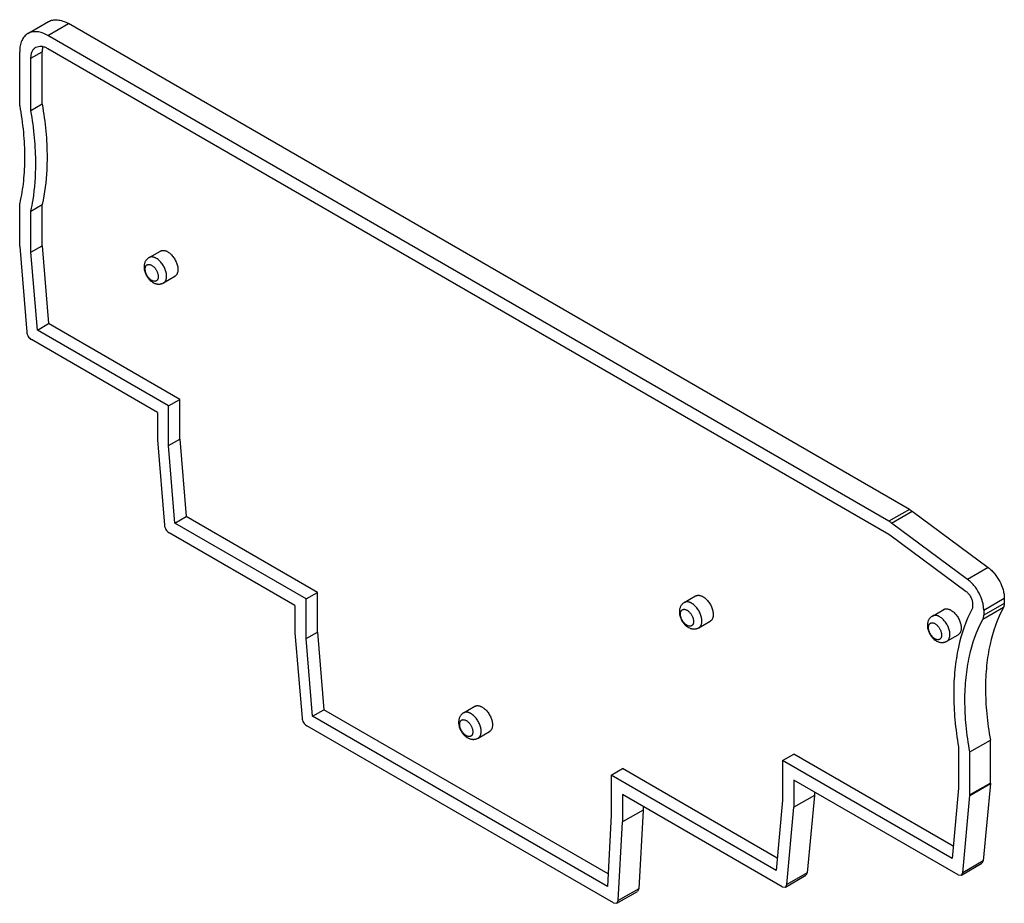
# Model space of a CAD drawing. Header units: millimetres. Extents: x 11 to 85.4, y 34 to 100.7.
import ezdxf

# ---------------------------------------------------------------- set-up
doc = ezdxf.new("R2010")
doc.units = ezdxf.units.MM
doc.header["$LTSCALE"] = 8.752749
doc.layers.get('0').update_dxf_attribs({"linetype": 'CONTINUOUS'})

msp = doc.modelspace()

# ---------------------------------------------------------------- linework, layer by layer
at = {"color": 7}
for p, q in [((11.636, 99.634), (13.191, 100.532)), ((13.136, 99.486), (14.691, 100.384)), ((78.232, 63.699), (14.691, 100.384)), ((76.677, 62.801), (13.136, 99.486)), ((11.014, 94.178), (11.014, 98.261)), ((11.863, 97.771), (12.711, 98.261)), ((12.711, 94.29), (12.711, 98.261)), ((13.136, 98.506), (76.677, 61.821)), ((11.863, 93.801), (11.863, 97.771)), ((12.711, 94.29), (11.863, 93.801)), ((11.014, 83.584), (11.014, 86.83)), ((11.863, 86.228), (12.711, 86.718)), ((12.711, 83.613), (12.711, 86.718)), ((11.863, 83.123), (11.863, 86.228)), ((11.016, 83.543), (11.55, 77.09)), ((11.863, 83.123), (12.711, 83.613)), ((12.711, 83.613), (13.198, 77.731)), ((12.349, 77.241), (11.863, 83.123)), ((20.786, 82.713), (21.642, 83.207)), ((21.886, 80.808), (22.742, 81.302)), ((12.349, 77.241), (13.198, 77.731)), ((23.111, 72.008), (13.198, 77.731)), ((22.262, 71.518), (12.349, 77.241)), ((21.414, 71.028), (11.901, 76.52)), ((22.262, 71.518), (23.111, 72.008)), ((22.262, 68.525), (22.262, 71.518)), ((23.111, 69.015), (23.111, 72.008)), ((21.414, 71.028), (21.414, 68.966)), ((21.414, 68.966), (21.947, 62.514)), ((22.262, 68.525), (23.111, 69.015)), ((22.747, 62.665), (22.262, 68.525)), ((23.111, 69.015), (23.595, 63.155)), ((78.232, 63.699), (76.677, 62.801)), ((76.873, 62.672), (78.429, 63.57)), ((78.429, 63.57), (84.185, 59.313)), ((22.747, 62.665), (23.595, 63.155)), ((32.66, 56.942), (22.747, 62.665)), ((33.508, 57.431), (23.595, 63.155)), ((82.629, 58.414), (76.873, 62.672)), ((31.811, 56.452), (22.299, 61.943)), ((76.755, 61.769), (82.511, 57.512)), ((84.185, 59.313), (82.629, 58.414)), ((32.66, 56.942), (33.508, 57.431)), ((33.508, 54.439), (33.508, 57.431)), ((32.66, 53.949), (32.66, 56.942)), ((61.228, 56.67), (62.083, 57.164)), ((82.998, 56.584), (82.998, 56.233)), ((83.847, 56.095), (85.402, 56.993)), ((85.402, 56.605), (83.847, 55.707)), ((85.402, 56.993), (85.402, 56.605)), ((31.811, 56.452), (31.811, 54.39)), ((79.966, 55.65), (80.822, 56.144)), ((85.333, 56.293), (83.778, 55.395)), ((83.847, 56.095), (83.847, 55.707)), ((62.328, 54.765), (63.183, 55.259)), ((31.811, 54.39), (32.345, 47.938)), ((32.66, 53.949), (33.508, 54.439)), ((33.508, 54.439), (33.993, 48.578)), ((33.145, 48.088), (32.66, 53.949)), ((81.066, 53.745), (81.922, 54.239)), ((33.145, 48.088), (33.993, 48.578)), ((55.468, 36.18), (33.993, 48.578)), ((44.548, 48.337), (45.404, 48.831)), ((55.416, 35.23), (33.145, 48.088)), ((55.882, 33.982), (32.697, 47.367)), ((45.648, 46.432), (46.504, 46.926)), ((82.796, 45.388), (84.352, 46.286)), ((84.352, 43.04), (84.352, 46.286)), ((81.947, 45.765), (81.947, 42.661)), ((82.796, 42.142), (82.796, 45.388)), ((68.649, 44.737), (69.497, 45.227)), ((81.461, 37.34), (68.649, 44.737)), ((68.649, 44.737), (68.649, 41.745)), ((81.546, 38.271), (69.497, 45.227)), ((55.712, 43.633), (56.56, 44.123)), ((68.249, 37.374), (56.56, 44.123)), ((68.164, 36.444), (55.712, 43.633)), ((55.712, 43.633), (55.712, 40.622)), ((81.909, 36.102), (69.497, 43.267)), ((69.497, 43.267), (69.497, 41.206)), ((81.947, 42.661), (81.461, 37.34)), ((82.794, 42.102), (84.35, 43)), ((84.352, 43.04), (82.796, 42.142)), ((84.35, 43), (83.816, 37.164)), ((68.612, 35.205), (56.56, 42.163)), ((56.56, 42.163), (56.56, 40.102)), ((68.649, 41.745), (68.164, 36.444)), ((71.053, 42.104), (69.497, 41.206)), ((71.053, 42.104), (70.519, 36.268)), ((71.053, 42.369), (71.053, 42.104)), ((82.261, 36.266), (82.794, 42.102)), ((58.116, 41), (56.56, 40.102)), ((58.116, 41), (57.791, 35.059)), ((58.116, 41.265), (58.116, 41)), ((68.964, 35.37), (69.497, 41.206)), ((55.712, 40.622), (55.416, 35.23)), ((56.235, 34.161), (56.56, 40.102)), ((82.159, 36.077), (83.715, 36.975)), ((83.816, 37.164), (82.261, 36.266)), ((83.816, 37.164), (83.714, 36.975)), ((68.862, 35.181), (70.418, 36.079)), ((70.519, 36.268), (68.964, 35.37)), ((70.519, 36.268), (70.417, 36.079)), ((81.909, 36.102), (82.159, 36.077)), ((82.159, 36.077), (82.261, 36.266)), ((57.791, 35.059), (56.235, 34.161)), ((57.791, 35.059), (57.688, 34.855)), ((68.612, 35.205), (68.862, 35.181)), ((68.862, 35.181), (68.964, 35.37)), ((56.132, 33.957), (57.688, 34.855)), ((55.882, 33.982), (56.132, 33.957)), ((56.132, 33.957), (56.235, 34.161))]:
    msp.add_line(p, q, dxfattribs=at)
for points, knots in [([(13.191, 100.532), (13.29, 100.59), (13.518, 100.672), (13.895, 100.682), (14.298, 100.584), (14.56, 100.46), (14.691, 100.384)], [0, 0, 0, 0, 0.217784, 0.450912, 0.710298, 1, 1, 1, 1]), ([(13.136, 99.486), (13.004, 99.562), (12.742, 99.686), (12.34, 99.783), (11.962, 99.774), (11.735, 99.691), (11.636, 99.634)], [0, 0, 0, 0, 0.289702, 0.549088, 0.782216, 1, 1, 1, 1]), ([(11.636, 99.634), (11.537, 99.577), (11.352, 99.421), (11.154, 99.099), (11.037, 98.702), (11.014, 98.413), (11.014, 98.261)], [0, 0, 0, 0, 0.217783, 0.45091, 0.710297, 1, 1, 1, 1]), ([(11.863, 97.771), (11.863, 97.862), (11.877, 98.036), (11.947, 98.274), (12.065, 98.467), (12.176, 98.561), (12.236, 98.595)], [0, 0, 0, 0, 0.289703, 0.54909, 0.782217, 1, 1, 1, 1]), ([(12.236, 98.595), (12.295, 98.629), (12.432, 98.679), (12.658, 98.685), (12.9, 98.626), (13.057, 98.551), (13.136, 98.506)], [0, 0, 0, 0, 0.217784, 0.450912, 0.710298, 1, 1, 1, 1]), ([(12.759, 98.633), (12.751, 98.605), (12.722, 98.483), (12.711, 98.357), (12.711, 98.261)], [0, 0, 0, 0, 0.23622, 1, 1, 1, 1]), ([(11.014, 94.178), (11.134, 93.521), (11.317, 92.229), (11.415, 90.327), (11.328, 88.528), (11.141, 87.378), (11.014, 86.83)], [0, 0, 0, 0, 0.270928, 0.528588, 0.771786, 1, 1, 1, 1]), ([(12.232, 89.801), (12.232, 90.455), (12.166, 91.795), (11.983, 93.125), (11.863, 93.801)], [0, 0, 0, 0, 0.487707, 1, 1, 1, 1]), ([(12.711, 94.29), (12.831, 93.614), (13.014, 92.285), (13.081, 90.944), (13.081, 90.291)], [0, 0, 0, 0, 0.512293, 1, 1, 1, 1]), ([(13.081, 90.291), (13.081, 89.977), (13.052, 88.779), (12.904, 87.582), (12.711, 86.718)], [0, 0, 0, 0, 0.261667, 1, 1, 1, 1]), ([(11.863, 86.228), (11.925, 86.507), (12.149, 87.685), (12.232, 88.888), (12.232, 89.801)], [0, 0, 0, 0, 0.238659, 1, 1, 1, 1]), ([(11.014, 83.584), (11.014, 83.581), (11.015, 83.567), (11.015, 83.553), (11.016, 83.543)], [0, 0, 0, 0, 0.245562, 1, 1, 1, 1]), ([(20.786, 82.713), (20.756, 82.696), (20.697, 82.656), (20.62, 82.585), (20.554, 82.503), (20.501, 82.412), (20.46, 82.316), (20.432, 82.215), (20.415, 82.111), (20.412, 82.041), (20.412, 82.006)], [0, 0, 0, 0, 0.125338, 0.250516, 0.375427, 0.500042, 0.624473, 0.748992, 0.874004, 1, 1, 1, 1]), ([(22.114, 81.312), (22.114, 81.357), (22.108, 81.452), (22.082, 81.595), (22.041, 81.741), (21.984, 81.888), (21.914, 82.032), (21.832, 82.171), (21.738, 82.301), (21.637, 82.419), (21.529, 82.523), (21.416, 82.611), (21.319, 82.67), (21.242, 82.707), (21.168, 82.737), (21.094, 82.756), (21.021, 82.765), (20.97, 82.765), (20.92, 82.761), (20.873, 82.751), (20.828, 82.735), (20.799, 82.721), (20.786, 82.713)], [0, 0, 0, 0, 0.062378, 0.128709, 0.198295, 0.270265, 0.343634, 0.417359, 0.490376, 0.561655, 0.630245, 0.695327, 0.756268, 0.785076, 0.812738, 0.864634, 0.889018, 0.912465, 0.935108, 0.957111, 0.97867, 1, 1, 1, 1]), ([(21.642, 83.207), (21.655, 83.215), (21.683, 83.229), (21.728, 83.245), (21.776, 83.255), (21.825, 83.26), (21.877, 83.259), (21.95, 83.25), (22.024, 83.231), (22.097, 83.201), (22.175, 83.164), (22.272, 83.105), (22.384, 83.017), (22.492, 82.913), (22.594, 82.795), (22.687, 82.665), (22.77, 82.527), (22.84, 82.382), (22.896, 82.235), (22.938, 82.089), (22.963, 81.946), (22.969, 81.851), (22.969, 81.806)], [0, 0, 0, 0, 0.02133, 0.042889, 0.064892, 0.087535, 0.110982, 0.135366, 0.187262, 0.214924, 0.243732, 0.304673, 0.369755, 0.438345, 0.509624, 0.582641, 0.656365, 0.729735, 0.801704, 0.87129, 0.937621, 1, 1, 1, 1]), ([(20.412, 82.006), (20.412, 81.96), (20.418, 81.866), (20.443, 81.727), (20.484, 81.589), (20.539, 81.455), (20.608, 81.325), (20.688, 81.202), (20.779, 81.089), (20.879, 80.987), (20.988, 80.898), (21.105, 80.823), (21.209, 80.775), (21.295, 80.746), (21.361, 80.73), (21.428, 80.718), (21.495, 80.713), (21.563, 80.713), (21.63, 80.719), (21.697, 80.732), (21.762, 80.751), (21.826, 80.776), (21.866, 80.797), (21.886, 80.808)], [0, 0, 0, 0, 0.061756, 0.124646, 0.18866, 0.253573, 0.318958, 0.384295, 0.44907, 0.51289, 0.575562, 0.637135, 0.697873, 0.728066, 0.758198, 0.788307, 0.818429, 0.848583, 0.878785, 0.909038, 0.939333, 0.969646, 1, 1, 1, 1]), ([(20.495, 81.847), (20.495, 81.865), (20.496, 81.9), (20.503, 81.952), (20.515, 82), (20.531, 82.043), (20.552, 82.082), (20.577, 82.116), (20.606, 82.145), (20.628, 82.16), (20.64, 82.167)], [0, 0, 0, 0, 0.148573, 0.289509, 0.422725, 0.548639, 0.668, 0.781938, 0.891987, 1, 1, 1, 1]), ([(21.34, 80.955), (21.331, 80.95), (21.313, 80.941), (21.284, 80.931), (21.254, 80.924), (21.211, 80.92), (21.154, 80.925), (21.083, 80.943), (21.011, 80.975), (20.938, 81.02), (20.867, 81.076), (20.798, 81.142), (20.733, 81.217), (20.674, 81.3), (20.622, 81.388), (20.577, 81.48), (20.541, 81.573), (20.515, 81.666), (20.498, 81.758), (20.495, 81.817), (20.495, 81.847)], [0, 0, 0, 0, 0.021332, 0.042893, 0.064898, 0.087543, 0.135319, 0.18722, 0.243657, 0.304605, 0.369693, 0.43829, 0.509576, 0.5826, 0.656332, 0.729709, 0.801685, 0.871277, 0.937618, 1, 1, 1, 1]), ([(20.64, 82.167), (20.648, 82.172), (20.666, 82.181), (20.695, 82.191), (20.725, 82.197), (20.768, 82.201), (20.825, 82.197), (20.896, 82.178), (20.968, 82.146), (21.041, 82.102), (21.112, 82.046), (21.181, 81.98), (21.246, 81.904), (21.305, 81.822), (21.357, 81.734), (21.402, 81.642), (21.438, 81.548), (21.464, 81.455), (21.481, 81.364), (21.484, 81.304), (21.484, 81.275)], [0, 0, 0, 0, 0.021332, 0.042893, 0.064898, 0.087543, 0.135319, 0.18722, 0.243657, 0.304605, 0.369693, 0.43829, 0.509576, 0.5826, 0.656332, 0.729709, 0.801685, 0.871277, 0.937618, 1, 1, 1, 1]), ([(21.484, 81.275), (21.484, 81.257), (21.483, 81.221), (21.476, 81.17), (21.464, 81.122), (21.448, 81.078), (21.427, 81.039), (21.402, 81.005), (21.373, 80.977), (21.351, 80.961), (21.34, 80.955)], [0, 0, 0, 0, 0.148573, 0.289509, 0.422725, 0.548639, 0.668, 0.781938, 0.891987, 1, 1, 1, 1]), ([(21.886, 80.808), (21.904, 80.819), (21.939, 80.843), (21.984, 80.888), (22.024, 80.941), (22.056, 81.003), (22.082, 81.071), (22.1, 81.146), (22.111, 81.227), (22.114, 81.283), (22.114, 81.312)], [0, 0, 0, 0, 0.108013, 0.218062, 0.332, 0.451358, 0.577279, 0.710494, 0.851411, 1, 1, 1, 1]), ([(22.969, 81.806), (22.969, 81.777), (22.967, 81.721), (22.956, 81.64), (22.938, 81.565), (22.912, 81.497), (22.88, 81.435), (22.84, 81.382), (22.794, 81.337), (22.76, 81.313), (22.742, 81.302)], [0, 0, 0, 0, 0.148589, 0.289506, 0.422721, 0.548642, 0.668, 0.781937, 0.891987, 1, 1, 1, 1]), ([(11.55, 77.09), (11.554, 77.034), (11.581, 76.919), (11.659, 76.76), (11.765, 76.62), (11.855, 76.547), (11.901, 76.52)], [0, 0, 0, 0, 0.243167, 0.505945, 0.765524, 1, 1, 1, 1]), ([(78.232, 63.699), (78.249, 63.69), (78.316, 63.649), (78.381, 63.605), (78.429, 63.57)], [0, 0, 0, 0, 0.24394, 1, 1, 1, 1]), ([(21.947, 62.514), (21.952, 62.458), (21.979, 62.343), (22.056, 62.183), (22.163, 62.044), (22.252, 61.97), (22.299, 61.943)], [0, 0, 0, 0, 0.243167, 0.505945, 0.765524, 1, 1, 1, 1]), ([(76.873, 62.672), (76.857, 62.684), (76.794, 62.729), (76.727, 62.772), (76.677, 62.801)], [0, 0, 0, 0, 0.256051, 1, 1, 1, 1]), ([(76.677, 61.821), (76.683, 61.817), (76.71, 61.801), (76.736, 61.784), (76.755, 61.769)], [0, 0, 0, 0, 0.24394, 1, 1, 1, 1]), ([(84.185, 59.313), (84.271, 59.249), (84.44, 59.105), (84.751, 58.768), (85.074, 58.279), (85.293, 57.739), (85.385, 57.305), (85.402, 57.094), (85.402, 56.993)], [0, 0, 0, 0, 0.119301, 0.245573, 0.50805, 0.766196, 0.887338, 1, 1, 1, 1]), ([(83.847, 56.095), (83.847, 56.196), (83.83, 56.407), (83.737, 56.841), (83.519, 57.381), (83.195, 57.87), (82.884, 58.207), (82.716, 58.351), (82.629, 58.414)], [0, 0, 0, 0, 0.112662, 0.233805, 0.491951, 0.754427, 0.880699, 1, 1, 1, 1]), ([(82.511, 57.512), (82.582, 57.46), (82.714, 57.33), (82.867, 57.099), (82.969, 56.846), (82.998, 56.668), (82.998, 56.584)], [0, 0, 0, 0, 0.245356, 0.508093, 0.766493, 1, 1, 1, 1]), ([(61.228, 56.67), (61.197, 56.653), (61.139, 56.613), (61.062, 56.542), (60.996, 56.46), (60.943, 56.369), (60.902, 56.273), (60.873, 56.172), (60.857, 56.068), (60.853, 55.998), (60.853, 55.963)], [0, 0, 0, 0, 0.125338, 0.250516, 0.375427, 0.500042, 0.624473, 0.748992, 0.874004, 1, 1, 1, 1]), ([(62.556, 55.269), (62.556, 55.314), (62.549, 55.409), (62.524, 55.552), (62.483, 55.698), (62.426, 55.845), (62.356, 55.989), (62.273, 56.128), (62.18, 56.258), (62.078, 56.376), (61.97, 56.48), (61.858, 56.568), (61.761, 56.627), (61.684, 56.664), (61.61, 56.694), (61.536, 56.713), (61.463, 56.722), (61.412, 56.722), (61.362, 56.718), (61.314, 56.708), (61.269, 56.692), (61.241, 56.678), (61.228, 56.67)], [0, 0, 0, 0, 0.062378, 0.128709, 0.198295, 0.270265, 0.343634, 0.417359, 0.490376, 0.561655, 0.630245, 0.695327, 0.756268, 0.785076, 0.812738, 0.864634, 0.889018, 0.912465, 0.935108, 0.957111, 0.97867, 1, 1, 1, 1]), ([(62.083, 57.164), (62.097, 57.172), (62.125, 57.186), (62.17, 57.202), (62.218, 57.212), (62.267, 57.217), (62.319, 57.216), (62.391, 57.207), (62.465, 57.188), (62.539, 57.158), (62.617, 57.121), (62.714, 57.062), (62.826, 56.974), (62.934, 56.87), (63.036, 56.752), (63.129, 56.622), (63.212, 56.484), (63.282, 56.339), (63.338, 56.192), (63.38, 56.046), (63.405, 55.903), (63.411, 55.808), (63.411, 55.763)], [0, 0, 0, 0, 0.02133, 0.042889, 0.064892, 0.087535, 0.110982, 0.135366, 0.187262, 0.214924, 0.243732, 0.304673, 0.369755, 0.438345, 0.509624, 0.582641, 0.656365, 0.729735, 0.801704, 0.87129, 0.937621, 1, 1, 1, 1]), ([(85.402, 56.605), (85.402, 56.575), (85.397, 56.469), (85.37, 56.361), (85.333, 56.293)], [0, 0, 0, 0, 0.274885, 1, 1, 1, 1]), ([(60.853, 55.963), (60.853, 55.917), (60.86, 55.823), (60.885, 55.684), (60.926, 55.546), (60.981, 55.412), (61.049, 55.282), (61.13, 55.159), (61.221, 55.046), (61.321, 54.944), (61.43, 54.855), (61.547, 54.78), (61.651, 54.732), (61.737, 54.703), (61.803, 54.687), (61.869, 54.675), (61.937, 54.67), (62.005, 54.67), (62.072, 54.676), (62.139, 54.689), (62.204, 54.708), (62.268, 54.733), (62.308, 54.754), (62.328, 54.765)], [0, 0, 0, 0, 0.061756, 0.124646, 0.18866, 0.253573, 0.318958, 0.384295, 0.44907, 0.51289, 0.575562, 0.637135, 0.697873, 0.728066, 0.758198, 0.788307, 0.818429, 0.848583, 0.878785, 0.909038, 0.939333, 0.969646, 1, 1, 1, 1]), ([(60.936, 55.804), (60.936, 55.822), (60.938, 55.857), (60.945, 55.909), (60.956, 55.957), (60.973, 56), (60.994, 56.039), (61.019, 56.073), (61.048, 56.102), (61.07, 56.117), (61.081, 56.124)], [0, 0, 0, 0, 0.148573, 0.289509, 0.422725, 0.548639, 0.668, 0.781938, 0.891987, 1, 1, 1, 1]), ([(61.781, 54.912), (61.773, 54.907), (61.755, 54.898), (61.726, 54.888), (61.696, 54.881), (61.653, 54.877), (61.596, 54.882), (61.525, 54.9), (61.453, 54.932), (61.38, 54.977), (61.309, 55.033), (61.24, 55.099), (61.175, 55.174), (61.116, 55.257), (61.063, 55.345), (61.019, 55.437), (60.983, 55.53), (60.956, 55.623), (60.94, 55.715), (60.936, 55.774), (60.936, 55.804)], [0, 0, 0, 0, 0.021332, 0.042893, 0.064898, 0.087543, 0.135319, 0.18722, 0.243657, 0.304605, 0.369693, 0.43829, 0.509576, 0.5826, 0.656332, 0.729709, 0.801685, 0.871277, 0.937618, 1, 1, 1, 1]), ([(61.081, 56.124), (61.09, 56.129), (61.108, 56.138), (61.136, 56.148), (61.167, 56.154), (61.21, 56.158), (61.267, 56.154), (61.337, 56.135), (61.41, 56.103), (61.482, 56.059), (61.554, 56.003), (61.623, 55.937), (61.687, 55.861), (61.747, 55.779), (61.799, 55.691), (61.844, 55.599), (61.88, 55.505), (61.906, 55.412), (61.922, 55.321), (61.926, 55.261), (61.926, 55.232)], [0, 0, 0, 0, 0.021332, 0.042893, 0.064898, 0.087543, 0.135319, 0.18722, 0.243657, 0.304605, 0.369693, 0.43829, 0.509576, 0.5826, 0.656332, 0.729709, 0.801685, 0.871277, 0.937618, 1, 1, 1, 1]), ([(80.822, 56.144), (80.835, 56.152), (80.864, 56.166), (80.908, 56.181), (80.956, 56.191), (81.006, 56.196), (81.057, 56.195), (81.13, 56.187), (81.204, 56.167), (81.278, 56.138), (81.355, 56.101), (81.452, 56.042), (81.564, 55.954), (81.673, 55.85), (81.774, 55.731), (81.867, 55.602), (81.95, 55.463), (82.02, 55.319), (82.077, 55.172), (82.118, 55.025), (82.143, 54.882), (82.15, 54.788), (82.15, 54.742)], [0, 0, 0, 0, 0.02133, 0.042889, 0.064892, 0.087535, 0.110982, 0.135366, 0.187262, 0.214924, 0.243732, 0.304673, 0.369755, 0.438345, 0.509624, 0.582641, 0.656365, 0.729735, 0.801704, 0.87129, 0.937621, 1, 1, 1, 1]), ([(82.998, 56.233), (82.504, 55.316), (81.973, 53.761), (81.633, 51.56), (81.578, 50.375), (81.578, 49.765)], [0, 0, 0, 0, 0.468172, 0.726067, 1, 1, 1, 1]), ([(85.333, 56.293), (84.864, 55.426), (84.358, 53.956), (84.035, 51.873), (83.982, 50.751), (83.982, 50.173)], [0, 0, 0, 0, 0.468011, 0.725943, 1, 1, 1, 1]), ([(61.926, 55.232), (61.926, 55.214), (61.925, 55.178), (61.918, 55.127), (61.906, 55.079), (61.89, 55.035), (61.869, 54.996), (61.844, 54.962), (61.815, 54.934), (61.793, 54.918), (61.781, 54.912)], [0, 0, 0, 0, 0.148573, 0.289509, 0.422725, 0.548639, 0.668, 0.781938, 0.891987, 1, 1, 1, 1]), ([(62.328, 54.765), (62.346, 54.776), (62.38, 54.8), (62.426, 54.845), (62.466, 54.898), (62.498, 54.96), (62.524, 55.028), (62.542, 55.103), (62.553, 55.184), (62.556, 55.24), (62.556, 55.269)], [0, 0, 0, 0, 0.108013, 0.218062, 0.332, 0.451358, 0.577279, 0.710494, 0.851411, 1, 1, 1, 1]), ([(63.411, 55.763), (63.411, 55.734), (63.409, 55.678), (63.398, 55.597), (63.38, 55.522), (63.354, 55.454), (63.321, 55.392), (63.282, 55.339), (63.236, 55.294), (63.201, 55.27), (63.183, 55.259)], [0, 0, 0, 0, 0.148589, 0.289506, 0.422721, 0.548642, 0.668, 0.781937, 0.891987, 1, 1, 1, 1]), ([(79.966, 55.65), (79.936, 55.633), (79.878, 55.593), (79.8, 55.521), (79.735, 55.439), (79.681, 55.349), (79.64, 55.253), (79.612, 55.152), (79.595, 55.048), (79.592, 54.978), (79.592, 54.942)], [0, 0, 0, 0, 0.125338, 0.250516, 0.375427, 0.500042, 0.624473, 0.748992, 0.874004, 1, 1, 1, 1]), ([(79.675, 54.783), (79.675, 54.801), (79.676, 54.837), (79.683, 54.888), (79.695, 54.936), (79.711, 54.98), (79.732, 55.019), (79.757, 55.053), (79.786, 55.082), (79.808, 55.097), (79.82, 55.104)], [0, 0, 0, 0, 0.148573, 0.289509, 0.422725, 0.548639, 0.668, 0.781938, 0.891987, 1, 1, 1, 1]), ([(79.82, 55.104), (79.828, 55.109), (79.846, 55.117), (79.875, 55.127), (79.905, 55.134), (79.948, 55.138), (80.005, 55.134), (80.076, 55.115), (80.148, 55.083), (80.221, 55.038), (80.292, 54.983), (80.361, 54.916), (80.426, 54.841), (80.485, 54.758), (80.538, 54.67), (80.582, 54.579), (80.618, 54.485), (80.645, 54.392), (80.661, 54.301), (80.665, 54.241), (80.665, 54.212)], [0, 0, 0, 0, 0.021332, 0.042893, 0.064898, 0.087543, 0.135319, 0.18722, 0.243657, 0.304605, 0.369693, 0.43829, 0.509576, 0.5826, 0.656332, 0.729709, 0.801685, 0.871277, 0.937618, 1, 1, 1, 1]), ([(81.294, 54.248), (81.294, 54.294), (81.288, 54.388), (81.262, 54.531), (81.221, 54.678), (81.165, 54.825), (81.094, 54.969), (81.012, 55.108), (80.919, 55.237), (80.817, 55.356), (80.709, 55.46), (80.596, 55.548), (80.499, 55.607), (80.422, 55.644), (80.348, 55.673), (80.274, 55.693), (80.202, 55.701), (80.15, 55.702), (80.1, 55.697), (80.053, 55.687), (80.008, 55.672), (79.98, 55.658), (79.966, 55.65)], [0, 0, 0, 0, 0.062378, 0.128709, 0.198295, 0.270265, 0.343634, 0.417359, 0.490376, 0.561655, 0.630245, 0.695327, 0.756268, 0.785076, 0.812738, 0.864634, 0.889018, 0.912465, 0.935108, 0.957111, 0.97867, 1, 1, 1, 1]), ([(82.427, 49.275), (82.427, 49.853), (82.479, 50.975), (82.802, 53.058), (83.308, 54.528), (83.778, 55.395)], [0, 0, 0, 0, 0.274057, 0.531989, 1, 1, 1, 1]), ([(83.778, 55.395), (83.789, 55.416), (83.833, 55.515), (83.847, 55.624), (83.847, 55.707)], [0, 0, 0, 0, 0.227689, 1, 1, 1, 1]), ([(79.592, 54.942), (79.592, 54.896), (79.598, 54.803), (79.623, 54.664), (79.664, 54.526), (79.719, 54.391), (79.788, 54.262), (79.868, 54.139), (79.959, 54.026), (80.059, 53.924), (80.169, 53.834), (80.286, 53.76), (80.389, 53.712), (80.475, 53.683), (80.541, 53.666), (80.608, 53.655), (80.675, 53.649), (80.743, 53.65), (80.811, 53.656), (80.877, 53.669), (80.943, 53.688), (81.006, 53.713), (81.046, 53.733), (81.066, 53.745)], [0, 0, 0, 0, 0.061756, 0.124646, 0.18866, 0.253573, 0.318958, 0.384295, 0.44907, 0.51289, 0.575562, 0.637135, 0.697873, 0.728066, 0.758198, 0.788307, 0.818429, 0.848583, 0.878785, 0.909038, 0.939333, 0.969646, 1, 1, 1, 1]), ([(80.52, 53.891), (80.511, 53.886), (80.493, 53.877), (80.465, 53.867), (80.434, 53.861), (80.391, 53.857), (80.334, 53.861), (80.264, 53.88), (80.191, 53.912), (80.119, 53.956), (80.047, 54.012), (79.978, 54.079), (79.914, 54.154), (79.854, 54.236), (79.802, 54.324), (79.757, 54.416), (79.721, 54.51), (79.695, 54.603), (79.679, 54.694), (79.675, 54.754), (79.675, 54.783)], [0, 0, 0, 0, 0.021332, 0.042893, 0.064898, 0.087543, 0.135319, 0.18722, 0.243657, 0.304605, 0.369693, 0.43829, 0.509576, 0.5826, 0.656332, 0.729709, 0.801685, 0.871277, 0.937618, 1, 1, 1, 1]), ([(82.15, 54.742), (82.15, 54.714), (82.147, 54.658), (82.136, 54.577), (82.118, 54.502), (82.092, 54.433), (82.06, 54.372), (82.02, 54.318), (81.974, 54.273), (81.94, 54.249), (81.922, 54.239)], [0, 0, 0, 0, 0.148589, 0.289506, 0.422721, 0.548642, 0.668, 0.781937, 0.891987, 1, 1, 1, 1]), ([(80.665, 54.212), (80.665, 54.193), (80.663, 54.158), (80.656, 54.106), (80.645, 54.059), (80.628, 54.015), (80.607, 53.976), (80.582, 53.942), (80.553, 53.913), (80.531, 53.898), (80.52, 53.891)], [0, 0, 0, 0, 0.148573, 0.289509, 0.422725, 0.548639, 0.668, 0.781938, 0.891987, 1, 1, 1, 1]), ([(81.066, 53.745), (81.084, 53.755), (81.119, 53.779), (81.165, 53.824), (81.204, 53.878), (81.237, 53.939), (81.262, 54.008), (81.281, 54.083), (81.292, 54.164), (81.294, 54.22), (81.294, 54.248)], [0, 0, 0, 0, 0.108013, 0.218062, 0.332, 0.451358, 0.577279, 0.710494, 0.851411, 1, 1, 1, 1]), ([(83.982, 50.173), (83.982, 49.538), (84.049, 48.235), (84.232, 46.943), (84.352, 46.286)], [0, 0, 0, 0, 0.487393, 1, 1, 1, 1]), ([(81.578, 49.765), (81.578, 49.111), (81.645, 47.771), (81.828, 46.441), (81.947, 45.765)], [0, 0, 0, 0, 0.487707, 1, 1, 1, 1]), ([(82.796, 45.388), (82.676, 46.045), (82.493, 47.337), (82.427, 48.64), (82.427, 49.275)], [0, 0, 0, 0, 0.512607, 1, 1, 1, 1]), ([(45.876, 46.935), (45.876, 46.981), (45.87, 47.075), (45.844, 47.218), (45.803, 47.365), (45.746, 47.512), (45.676, 47.656), (45.594, 47.795), (45.5, 47.924), (45.399, 48.043), (45.291, 48.147), (45.178, 48.235), (45.081, 48.294), (45.004, 48.331), (44.93, 48.36), (44.856, 48.38), (44.783, 48.388), (44.732, 48.389), (44.682, 48.385), (44.635, 48.374), (44.59, 48.359), (44.561, 48.345), (44.548, 48.337)], [0, 0, 0, 0, 0.062378, 0.128709, 0.198295, 0.270265, 0.343634, 0.417359, 0.490376, 0.561655, 0.630245, 0.695327, 0.756268, 0.785076, 0.812738, 0.864634, 0.889018, 0.912465, 0.935108, 0.957111, 0.97867, 1, 1, 1, 1]), ([(45.404, 48.831), (45.417, 48.839), (45.445, 48.853), (45.49, 48.869), (45.538, 48.879), (45.588, 48.883), (45.639, 48.882), (45.712, 48.874), (45.786, 48.854), (45.859, 48.825), (45.937, 48.788), (46.034, 48.729), (46.146, 48.641), (46.254, 48.537), (46.356, 48.419), (46.449, 48.289), (46.532, 48.15), (46.602, 48.006), (46.658, 47.859), (46.7, 47.712), (46.725, 47.569), (46.731, 47.475), (46.731, 47.43)], [0, 0, 0, 0, 0.02133, 0.042889, 0.064892, 0.087535, 0.110982, 0.135366, 0.187262, 0.214924, 0.243732, 0.304673, 0.369755, 0.438345, 0.509624, 0.582641, 0.656365, 0.729735, 0.801704, 0.87129, 0.937621, 1, 1, 1, 1]), ([(32.345, 47.938), (32.35, 47.882), (32.377, 47.767), (32.454, 47.607), (32.561, 47.468), (32.65, 47.394), (32.697, 47.367)], [0, 0, 0, 0, 0.243167, 0.505945, 0.765524, 1, 1, 1, 1]), ([(44.548, 48.337), (44.518, 48.32), (44.459, 48.28), (44.382, 48.208), (44.317, 48.126), (44.263, 48.036), (44.222, 47.94), (44.194, 47.839), (44.177, 47.735), (44.174, 47.665), (44.174, 47.629)], [0, 0, 0, 0, 0.125338, 0.250516, 0.375427, 0.500042, 0.624473, 0.748992, 0.874004, 1, 1, 1, 1]), ([(44.174, 47.629), (44.174, 47.583), (44.18, 47.49), (44.205, 47.351), (44.246, 47.213), (44.301, 47.078), (44.37, 46.949), (44.45, 46.826), (44.541, 46.713), (44.641, 46.611), (44.75, 46.522), (44.868, 46.447), (44.971, 46.399), (45.057, 46.37), (45.123, 46.353), (45.19, 46.342), (45.257, 46.336), (45.325, 46.337), (45.392, 46.343), (45.459, 46.356), (45.525, 46.375), (45.588, 46.4), (45.628, 46.421), (45.648, 46.432)], [0, 0, 0, 0, 0.061756, 0.124646, 0.18866, 0.253573, 0.318958, 0.384295, 0.44907, 0.51289, 0.575562, 0.637135, 0.697873, 0.728066, 0.758198, 0.788307, 0.818429, 0.848583, 0.878785, 0.909038, 0.939333, 0.969646, 1, 1, 1, 1]), ([(44.257, 47.47), (44.257, 47.489), (44.258, 47.524), (44.265, 47.576), (44.277, 47.623), (44.293, 47.667), (44.314, 47.706), (44.339, 47.74), (44.368, 47.769), (44.39, 47.784), (44.402, 47.791)], [0, 0, 0, 0, 0.148573, 0.289509, 0.422725, 0.548639, 0.668, 0.781938, 0.891987, 1, 1, 1, 1]), ([(44.402, 47.791), (44.41, 47.796), (44.428, 47.805), (44.457, 47.815), (44.487, 47.821), (44.53, 47.825), (44.587, 47.821), (44.658, 47.802), (44.73, 47.77), (44.803, 47.726), (44.874, 47.67), (44.943, 47.603), (45.008, 47.528), (45.067, 47.446), (45.119, 47.357), (45.164, 47.266), (45.2, 47.172), (45.226, 47.079), (45.243, 46.988), (45.247, 46.928), (45.247, 46.899)], [0, 0, 0, 0, 0.021332, 0.042893, 0.064898, 0.087543, 0.135319, 0.18722, 0.243657, 0.304605, 0.369693, 0.43829, 0.509576, 0.5826, 0.656332, 0.729709, 0.801685, 0.871277, 0.937618, 1, 1, 1, 1]), ([(45.102, 46.578), (45.093, 46.573), (45.075, 46.564), (45.046, 46.555), (45.016, 46.548), (44.973, 46.544), (44.916, 46.548), (44.845, 46.567), (44.773, 46.599), (44.7, 46.643), (44.629, 46.699), (44.56, 46.766), (44.495, 46.841), (44.436, 46.924), (44.384, 47.012), (44.339, 47.103), (44.303, 47.197), (44.277, 47.29), (44.26, 47.381), (44.257, 47.441), (44.257, 47.47)], [0, 0, 0, 0, 0.021332, 0.042893, 0.064898, 0.087543, 0.135319, 0.18722, 0.243657, 0.304605, 0.369693, 0.43829, 0.509576, 0.5826, 0.656332, 0.729709, 0.801685, 0.871277, 0.937618, 1, 1, 1, 1]), ([(45.247, 46.899), (45.247, 46.881), (45.245, 46.845), (45.238, 46.794), (45.226, 46.746), (45.21, 46.702), (45.189, 46.663), (45.164, 46.629), (45.135, 46.6), (45.113, 46.585), (45.102, 46.578)], [0, 0, 0, 0, 0.148573, 0.289509, 0.422725, 0.548639, 0.668, 0.781938, 0.891987, 1, 1, 1, 1]), ([(45.648, 46.432), (45.666, 46.442), (45.701, 46.467), (45.746, 46.512), (45.786, 46.565), (45.818, 46.626), (45.844, 46.695), (45.862, 46.77), (45.873, 46.851), (45.876, 46.907), (45.876, 46.935)], [0, 0, 0, 0, 0.108013, 0.218062, 0.332, 0.451358, 0.577279, 0.710494, 0.851411, 1, 1, 1, 1]), ([(46.731, 47.43), (46.731, 47.401), (46.729, 47.345), (46.718, 47.264), (46.7, 47.189), (46.674, 47.121), (46.642, 47.059), (46.602, 47.006), (46.556, 46.961), (46.522, 46.936), (46.504, 46.926)], [0, 0, 0, 0, 0.148589, 0.289506, 0.422721, 0.548642, 0.668, 0.781937, 0.891987, 1, 1, 1, 1]), ([(84.352, 43.04), (84.352, 43.037), (84.351, 43.024), (84.351, 43.01), (84.35, 43)], [0, 0, 0, 0, 0.254922, 1, 1, 1, 1]), ([(82.794, 42.102), (82.795, 42.106), (82.796, 42.119), (82.796, 42.132), (82.796, 42.142)], [0, 0, 0, 0, 0.245115, 1, 1, 1, 1])]:
    msp.add_open_spline(points, degree=3, knots=knots, dxfattribs=at)

doc.saveas('drawing.dxf')
